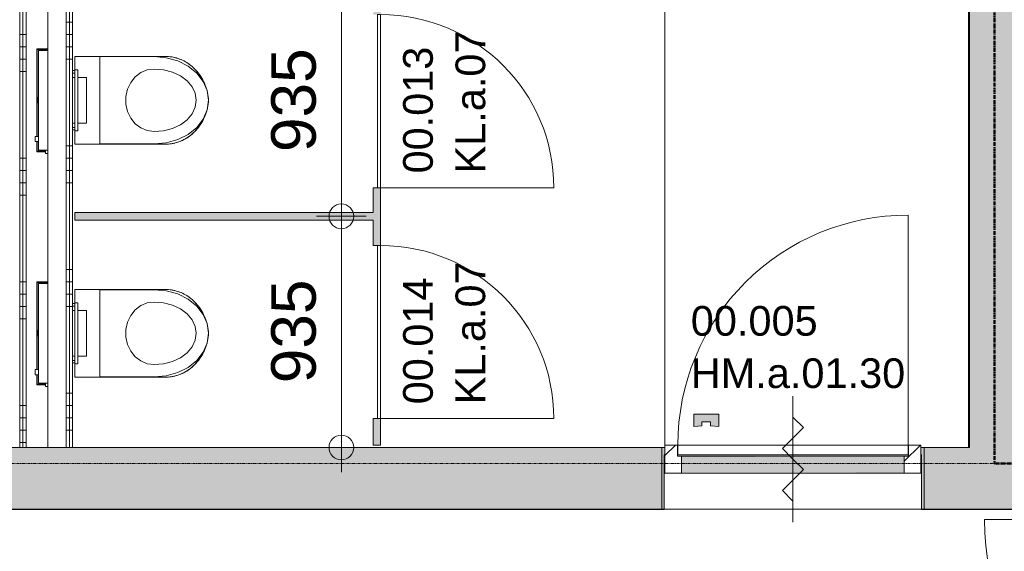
# Model space of a CAD drawing. Header units: millimetres. Extents: x 522 to 75900, y -25803 to 58941.
# Tile 18 of 134: x 14237 to 18215, y 27645 to 29795. Entities that reach past the tile are written whole.
import ezdxf

# ---------------------------------------------------------------- set-up
doc = ezdxf.new("R2010")
doc.units = ezdxf.units.MM
for name, pattern in [('BE_Brand', [10, 5, -2, 1, -2]), ('Dash', [6.35, 3.175, -3.175]), ('Dot', [4.7625, 0, -4.7625]), ('Grid Line', [22.225, 12.7, -3.175, 3.175, -3.175])]:
    doc.linetypes.add(name, pattern=pattern)
for name, color, linetype, lineweight in [('00_Algemeen', 7, 'Dot', 9), ('00_Algemeen-100', 7, 'Continuous', 9), ('22_Metselwerk', 7, 'Continuous', 9), ('30_Kozijnen-ramen-deuren', 7, 'Continuous', 9), ('42_Dekvloeren en vloersystemen', 7, 'Continuous', 9), ('42_Dekvloeren en vloersystemen_HATCH', 7, 'Continuous', 9)]:
    doc.layers.add(name, color=color, linetype=linetype, lineweight=lineweight)
doc.layers.add('51_Binnenriolering', color=7, linetype='Continuous', lineweight=18, true_color=0x7f7f7f)
doc.styles.add('Arial', font='arial.ttf', dxfattribs={"height": 180})
doc.styles.add('Arial_4', font='arial.ttf', dxfattribs={"height": 120})
doc.dimstyles.new('1_8mm_continuous_mm_zwart', dxfattribs={"dimscale": 304.8, "dimtxt": 183.646692, "dimasz": 0.328084, "dimexe": 0.328084, "dimexo": 0.0625, "dimgap": 0.164042, "dimtad": 1, "dimdec": 0, "dimzin": 0, "dimdsep": 46, "dimtxsty": 'Arial', "dimblk1": 'DOTBLANK', "dimblk2": 'DOTBLANK', "dimsah": 1, "dimcen": 0.09, "dimdle": 0.328084, "dimazin": 0, "dimtfac": 1, "dimtdec": 4, "dimtix": 1, "dimtmove": 0, "dimatfit": 3, "dimfxl": 0.328084, "dimfxlon": 1, "dimtvp": 1, "dimtolj": 1, "dimtzin": 0, "dimarcsym": 2})
pattern_1 = [(360, (14137.5, 29735), (3e-12, 500), []), (360, (14137.5, 29685), (3e-12, 500), []), (360, (14137.5, 29635), (3e-12, 500), []), (360, (14137.5, 29585), (3e-12, 500), [])]
pattern_2 = [(180, (14450, 30135), (1e-11, -500), []), (180, (14450, 30185), (1e-11, -500), []), (180, (14450, 30235), (1e-11, -500), []), (180, (14450, 30285), (1e-11, -500), [])]

# ---------------------------------------------------------------- blocks, each defined once
blk = doc.blocks.new('FRA_R12_AWT_CON_Betonwerk_R20_rvt-1-100 - Plattegrond - Begane grond')
at = {"layer": '22_Metselwerk', "true_color": 0xc0c0c0}
for points in [[(18647.1, 29775), (19245, 29775), (19245, 30025), (18075, 30025), (18075, 29775), (18275, 29775)], [(18075, 28065), (18275, 28065), (18275, 29775), (18075, 29775), (18075, 28438)]]:
    blk.add_hatch(color=9, dxfattribs=at).paths.add_polyline_path(points, flags=0)
h = blk.add_hatch(color=9, dxfattribs=at)
h.paths.add_polyline_path([(18275, 27815), (18275, 28065), (17891, 28065), (17891, 27815)], flags=0)
h.paths.add_polyline_path([(16616.3, 27815), (16831, 27815), (16831, 28065), (11975, 28065), (11975, 27815), (16210.1, 27815)], flags=0)
h.paths.add_polyline_path([(10523.7, 27815), (10915, 27815), (10915, 28065), (10155, 28065), (10155, 27815)], flags=0)
at = {"layer": '42_Dekvloeren en vloersystemen_HATCH', "lineweight": 5, "true_color": 0xf5f5f5}
h = blk.add_hatch(color=7, dxfattribs=at)
h.paths.add_polyline_path([(10125, 20675), (10155, 20675), (10155, 20925), (10125, 20924.8), (10125, 20800)], flags=0)
h.paths.add_polyline_path([(18647.1, 22694.8), (18837.5, 22694.8), (18837.5, 23784.8), (18275, 23784.8), (18275, 22694.8)], flags=0)
h.paths.add_polyline_path([(19053.3, 22694.8), (19055, 22694.8), (19055, 23784.8), (18982.5, 23784.8), (18982.5, 22694.8)], flags=0)
h.paths.add_polyline_path([(10145, 25404.8), (10145, 25634.8), (12365, 25634.8), (12365, 25404.8), (12385, 25404.8), (12385, 25644.8), (10125, 25644.8), (10125, 25404.8)], flags=0)
h.paths.add_polyline_path([(9875, 27810), (9875, 27850), (9855, 27850), (9855, 27810)], flags=0)
h.paths.add_polyline_path([(10915, 27815), (10925, 27815), (10925, 28035), (10928, 28035), (10928, 28065), (10915, 28065)], flags=0)
h.paths.add_polyline_path([(17881, 27815), (17891, 27815), (17891, 28065), (17878, 28065), (17878, 28035), (17881, 28035), (17881, 28009.5)], flags=0)
h.paths.add_polyline_path([(16841, 27815), (16841, 28035), (16844, 28035), (16844, 28065), (16831, 28065), (16831, 27815)], flags=0)
h.paths.add_polyline_path([(11965, 27815), (11975, 27815), (11975, 28065), (11962, 28065), (11962, 28035), (11965, 28035)], flags=0)
h.paths.add_polyline_path([(10125, 27815), (10155, 27815), (10155, 28065), (10125, 28065)], flags=0)
h.paths.add_polyline_path([(11912, 28035), (11912, 28065), (11910, 28065), (11910, 28035)], flags=0)
h.paths.add_polyline_path([(17828, 28035), (17828, 28065), (17826, 28065), (17826, 28035)], flags=0)
h.paths.add_polyline_path([(16894, 28035), (16896, 28035), (16896, 28065), (16894, 28065)], flags=0)
h.paths.add_polyline_path([(10980, 28035), (10980, 28065), (10978, 28065), (10978, 28035)], flags=0)
h.paths.add_polyline_path([(19138, 28065), (19145, 28065), (19145, 28433), (19138, 28433), (19138, 28500), (19217, 28500), (19217, 28483), (19257.5, 28483), (19257.5, 28485), (19222, 28485), (19222, 29415), (19257.5, 29415), (19257.5, 29417), (19217, 29417), (19217, 29400), (19138, 29400), (19138, 29467), (19145, 29467), (19145, 29775), (18275, 29775), (18275, 28065), (18813.3, 28065)], flags=0)
at = {"layer": '22_Metselwerk', "lineweight": 13}
for p, q in [((18075, 30025), (18075, 29775)), ((18075, 29775), (18075, 28065)), ((16831, 28065), (11975, 28065)), ((16831, 27815), (16831, 28065)), ((18075, 28065), (17891, 28065)), ((17891, 28065), (17891, 27815)), ((11975, 27815), (16831, 27815)), ((17891, 27815), (18275, 27815))]:
    blk.add_line(p, q, dxfattribs=at)
blk = doc.blocks.new('NLRS_74_PF_UN_WC opstelling recht aansluiting_Geberit - C1-V74-100 - Plattegrond - Begane grond')
at = {"layer": '51_Binnenriolering'}
for p, q in [((-167.4, 161.3), (-167.4, 147.7)), ((-167.1, 161.3), (-167.4, 161.3)), ((-167.4, 161.3), (-146.4, 161.3)), ((-146.4, 161.3), (-146.8, 161.3)), ((-146.4, 147.7), (-146.4, 161.3)), ((-201.9, 119.5), (-215.5, 119.5)), ((-215.5, 119.5), (-215.5, 119.1)), ((-215.5, 110), (-215.5, 119.5)), ((-167.1, 154), (-208, 154)), ((-208, 154), (-208, 119.1)), ((-206, 119.1), (-206, 152)), ((-206, 152), (-167.1, 152)), ((-201.9, 147.7), (202, 147.7)), ((-201.9, 110), (-201.9, 147.7)), ((208, 154), (-146.8, 154)), ((-146.8, 152), (206, 152)), ((202, 147.7), (202, 110)), ((206, 152), (206, 110)), ((208, 110), (208, 154)), ((-120, 10), (-120, 0)), ((-110, 0), (-110, 10)), ((-92, 10), (-92, 0)), ((92, 0), (92, 10)), ((110, 10), (110, 0)), ((120, 0), (120, 10)), ((-92, -12), (-92, -47.3)), ((92, -47.3), (92, -12)), ((92, -47.3), (-92, -47.3))]:
    blk.add_line(p, q, dxfattribs=at)
blk.add_arc((0, 95), 54.5, 77.059, 102.941, dxfattribs=at)
blk = doc.blocks.new('NLRS_74_PF_UN_300_diepspoeler_Sphinx - diepspoeler_300_RIMFREE_Sphinx-V75-100 - Plattegrond - Begane grond')
at = {"layer": '51_Binnenriolering'}
for p, q in [((-177.5, 0), (-177.5, -50)), ((-123, 0), (-177.5, 0)), ((177.5, 0), (123, 0)), ((177.5, -50), (177.5, 0)), ((-177.5, 0), (-177.5, -50)), ((177.5, -50), (177.5, 0)), ((-177.5, -50), (-177.5, -223.2)), ((177.5, -223.2), (177.5, -50)), ((-177.5, -223.2), (-177.5, -364.6)), ((177.5, -364.6), (177.5, -223.2))]:
    blk.add_line(p, q, dxfattribs=at)
at = {"layer": '51_Binnenriolering', "flags": 128}
for points in [[(-141.3, -467.7), (-145.3, -462.5), (-149.1, -457.1), (-152.7, -451.6), (-156.1, -445.9), (-159.2, -440.1), (-162.1, -434.2), (-164.8, -428.1), (-167.2, -422), (-169.4, -415.8), (-171.3, -409.4), (-172.9, -403.1), (-174.4, -396.6), (-175.5, -390.1), (-176.4, -383.6), (-177, -377), (-177.4, -370.4), (-177.5, -364.6)], [(177.5, -364.6), (177.4, -371.1), (177, -377.7), (176.3, -384.3), (175.4, -390.8), (174.2, -397.3), (172.8, -403.8), (171.1, -410.1), (169.1, -416.5), (166.9, -422.7), (164.5, -428.8), (161.8, -434.8), (158.9, -440.7), (155.7, -446.5), (152.3, -452.2), (148.7, -457.7), (144.8, -463.1), (141.3, -467.7)], [(-127.2, -483.3), (-132.2, -478.2), (-137, -472.8), (-141.3, -467.7)], [(141.3, -467.7), (136.6, -473.3), (131.8, -478.6), (127.2, -483.3)], [(0, -540), (-7.9, -539.4), (-15.8, -538.4), (-23.6, -537.2), (-31.3, -535.6), (-39, -533.7), (-46.6, -531.5), (-54.2, -529), (-61.6, -526.2), (-68.9, -523.2), (-76, -519.8), (-83.1, -516.1), (-89.9, -512.2), (-96.6, -508), (-103.2, -503.5), (-109.5, -498.8), (-115.7, -493.8), (-121.6, -488.6), (-127.2, -483.3)], [(127.2, -483.3), (121.4, -488.8), (115.5, -494), (109.3, -499), (102.9, -503.7), (96.4, -508.1), (89.7, -512.3), (82.8, -516.3), (75.8, -519.9), (68.6, -523.3), (61.3, -526.3), (53.9, -529.1), (46.4, -531.6), (38.8, -533.8), (31.1, -535.7), (23.3, -537.2), (15.5, -538.5), (7.6, -539.4), (0, -540)]]:
    blk.add_lwpolyline(points, dxfattribs=at)
at = {"layer": '51_Binnenriolering'}
for centre, radius, start, end in [((-12.5, -364.6), 165, 180, 218.7063), ((12.5, -364.6), 165, 321.2937, 360), ((-0.8, -355.2), 180, 218.7063, 225.4013), ((0.8, -355.2), 180, 314.5987, 321.2937), ((11.8, -342.4), 198, 225.4013, 252.9221), ((-11.8, -342.4), 198, 287.0779, 314.5987)]:
    blk.add_arc(centre, radius, start, end, dxfattribs=at)
blk = doc.blocks.new('NLRS_74_PF_UN_Toiletzitting Projecta zonder deksel_Pressalit - toiletzitting zonder deksel_Projecta-5509894-100 - Plattegrond - Begane grond')
at = {"layer": '51_Binnenriolering'}
for p, q in [((176.5, 0), (-176.5, 0)), ((-176.5, 0), (-176.5, -220)), ((176.5, -220), (176.5, 0))]:
    blk.add_line(p, q, dxfattribs=at)
at = {"layer": '51_Binnenriolering', "flags": 128}
for points in [[(-126.5, -220), (-122.8, -192.5), (-112, -166.6), (-94.7, -143.7), (-71.9, -125.4), (-44.9, -112.5), (-15.2, -105.8), (15.2, -105.8), (44.9, -112.5), (71.9, -125.4), (94.7, -143.7), (112, -166.6), (122.8, -192.5), (126.5, -220)], [(-176.5, -220), (-172.1, -269), (-159, -315.5), (-138, -357.2), (-110, -392), (-76.6, -418.2), (-39.3, -434.5), (0, -440), (39.3, -434.5), (76.6, -418.2), (110, -392), (138, -357.2), (159, -315.5), (172.1, -269), (176.5, -220)], [(126.5, -220), (123.3, -257.8), (114, -293.8), (98.9, -326), (78.9, -352.9), (54.9, -373.2), (28.1, -385.7), (0, -390), (-28.1, -385.7), (-54.9, -373.2), (-78.9, -352.9), (-98.9, -326), (-114, -293.8), (-123.3, -257.8), (-126.5, -220)]]:
    blk.add_lwpolyline(points, dxfattribs=at)
blk = doc.blocks.new('NLRS_74_PF_UN_bedieningspaneel_Geberit - bedieningspaneel_Sigma10 IR_Geberit-V66-100 - Plattegrond - Begane grond')
at = {"layer": '51_Binnenriolering'}
for p, q in [((14460, 31220), (14460, 31466)), ((14472, 31466), (14460, 31466)), ((14472, 31466), (14472, 31220)), ((14460, 31220), (14472, 31220))]:
    blk.add_line(p, q, dxfattribs=at)
blk = doc.blocks.new('NLRS_74_PF_UN_WC opstelling recht aansluiting_Geberit - C1-V77-100 - Plattegrond - Begane grond')
at = {"layer": '51_Binnenriolering'}
for p, q in [((-167.4, 161.3), (-167.4, 147.7)), ((-167.1, 161.3), (-167.4, 161.3)), ((-167.4, 161.3), (-146.4, 161.3)), ((-146.4, 161.3), (-146.8, 161.3)), ((-146.4, 147.7), (-146.4, 161.3)), ((-201.9, 119.5), (-215.5, 119.5)), ((-215.5, 119.5), (-215.5, 119.1)), ((-215.5, 110), (-215.5, 119.5)), ((-167.1, 154), (-208, 154)), ((-208, 154), (-208, 119.1)), ((-206, 119.1), (-206, 152)), ((-206, 152), (-167.1, 152)), ((-201.9, 147.7), (202, 147.7)), ((-201.9, 110), (-201.9, 147.7)), ((208, 154), (-146.8, 154)), ((-146.8, 152), (206, 152)), ((202, 147.7), (202, 110)), ((206, 152), (206, 110)), ((208, 110), (208, 154)), ((-120, 10), (-120, 0)), ((-110, 0), (-110, 10)), ((-92, 10), (-92, 0)), ((92, 0), (92, 10)), ((110, 10), (110, 0)), ((120, 0), (120, 10)), ((-92, -12), (-92, -47.3)), ((92, -47.3), (92, -12)), ((92, -47.3), (-92, -47.3))]:
    blk.add_line(p, q, dxfattribs=at)
blk.add_arc((0, 95), 54.5, 77.059, 102.941, dxfattribs=at)
blk = doc.blocks.new('NLRS_74_PF_UN_300_diepspoeler_Sphinx - diepspoeler_300_RIMFREE_Sphinx-V78-100 - Plattegrond - Begane grond')
at = {"layer": '51_Binnenriolering'}
for p, q in [((-177.5, 0), (-177.5, -50)), ((-123, 0), (-177.5, 0)), ((177.5, 0), (123, 0)), ((177.5, -50), (177.5, 0)), ((-177.5, 0), (-177.5, -50)), ((177.5, -50), (177.5, 0)), ((-177.5, -50), (-177.5, -223.2)), ((177.5, -223.2), (177.5, -50)), ((-177.5, -223.2), (-177.5, -364.6)), ((177.5, -364.6), (177.5, -223.2))]:
    blk.add_line(p, q, dxfattribs=at)
at = {"layer": '51_Binnenriolering', "flags": 128}
for points in [[(-141.3, -467.7), (-145.3, -462.5), (-149.1, -457.1), (-152.7, -451.6), (-156.1, -445.9), (-159.2, -440.1), (-162.1, -434.2), (-164.8, -428.1), (-167.2, -422), (-169.4, -415.8), (-171.3, -409.4), (-172.9, -403.1), (-174.4, -396.6), (-175.5, -390.1), (-176.4, -383.6), (-177, -377), (-177.4, -370.4), (-177.5, -364.6)], [(177.5, -364.6), (177.4, -371.1), (177, -377.7), (176.3, -384.3), (175.4, -390.8), (174.2, -397.3), (172.8, -403.8), (171.1, -410.1), (169.1, -416.5), (166.9, -422.7), (164.5, -428.8), (161.8, -434.8), (158.9, -440.7), (155.7, -446.5), (152.3, -452.2), (148.7, -457.7), (144.8, -463.1), (141.3, -467.7)], [(-127.2, -483.3), (-132.2, -478.2), (-137, -472.8), (-141.3, -467.7)], [(141.3, -467.7), (136.6, -473.3), (131.8, -478.6), (127.2, -483.3)], [(0, -540), (-7.9, -539.4), (-15.8, -538.4), (-23.6, -537.2), (-31.3, -535.6), (-39, -533.7), (-46.6, -531.5), (-54.2, -529), (-61.6, -526.2), (-68.9, -523.2), (-76, -519.8), (-83.1, -516.1), (-89.9, -512.2), (-96.6, -508), (-103.2, -503.5), (-109.5, -498.8), (-115.7, -493.8), (-121.6, -488.6), (-127.2, -483.3)], [(127.2, -483.3), (121.4, -488.8), (115.5, -494), (109.3, -499), (102.9, -503.7), (96.4, -508.1), (89.7, -512.3), (82.8, -516.3), (75.8, -519.9), (68.6, -523.3), (61.3, -526.3), (53.9, -529.1), (46.4, -531.6), (38.8, -533.8), (31.1, -535.7), (23.3, -537.2), (15.5, -538.5), (7.6, -539.4), (0, -540)]]:
    blk.add_lwpolyline(points, dxfattribs=at)
at = {"layer": '51_Binnenriolering'}
for centre, radius, start, end in [((-12.5, -364.6), 165, 180, 218.7063), ((12.5, -364.6), 165, 321.2937, 360), ((-0.8, -355.2), 180, 218.7063, 225.4013), ((0.8, -355.2), 180, 314.5987, 321.2937), ((11.8, -342.4), 198, 225.4013, 252.9239), ((-11.8, -342.4), 198, 287.0761, 314.5987)]:
    blk.add_arc(centre, radius, start, end, dxfattribs=at)
blk = doc.blocks.new('FRA-ULC-R12-W-UO_installatie_R20_rvt-1-100 - Plattegrond - Begane grond')
at = {"color": 8, "lineweight": 18, "true_color": 0x7f7f7f, "rotation": 89.9999999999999}
for name, p in [('NLRS_74_PF_UN_WC opstelling recht aansluiting_Geberit - C1-V74-100 - Plattegrond - Begane grond', (14460, 29469.3)), ('NLRS_74_PF_UN_300_diepspoeler_Sphinx - diepspoeler_300_RIMFREE_Sphinx-V75-100 - Plattegrond - Begane grond', (14460, 29469.3)), ('NLRS_74_PF_UN_Toiletzitting Projecta zonder deksel_Pressalit - toiletzitting zonder deksel_Projecta-5509894-100 - Plattegrond - Begane grond', (14560, 29469.3)), ('NLRS_74_PF_UN_WC opstelling recht aansluiting_Geberit - C1-V77-100 - Plattegrond - Begane grond', (14460, 28526.8)), ('NLRS_74_PF_UN_300_diepspoeler_Sphinx - diepspoeler_300_RIMFREE_Sphinx-V78-100 - Plattegrond - Begane grond', (14460, 28526.8)), ('NLRS_74_PF_UN_Toiletzitting Projecta zonder deksel_Pressalit - toiletzitting zonder deksel_Projecta-5509894-100 - Plattegrond - Begane grond', (14560, 28526.8))]:
    blk.add_blockref(name, p, dxfattribs=at)
at = {"color": 8, "lineweight": 18, "true_color": 0x7f7f7f}
for p in [(0, -1873.7), (0, -2816.2)]:
    blk.add_blockref('NLRS_74_PF_UN_bedieningspaneel_Geberit - bedieningspaneel_Sigma10 IR_Geberit-V66-100 - Plattegrond - Begane grond', p, dxfattribs=at)
blk = doc.blocks.new('32_HM_a - 01_30_1034x2400-10229474-100 - Plattegrond - Begane grond')
at = {"layer": '00_Algemeen', "linetype": 'Continuous', "true_color": 0xc0c0c0}
h = blk.add_hatch(dxfattribs=at)
h.set_pattern_fill('FP_71', color=9, style=0, pattern_type=2)
h.set_pattern_definition([(45, (-17361.19, -27951.5), (-70.71068, 70.71068), [])])
h.paths.add_polyline_path([(-450.2, 9.5), (-450.2, 78.5), (-467.2, 78.5), (-467.2, 123.5), (-517.2, 123.5), (-517.2, 9.5)], flags=0)
h.paths.add_polyline_path([(473.6, 9.5), (516.8, 9.5), (516.8, 123.5), (466.8, 123.5), (466.8, 78.5), (449.8, 78.5), (449.8, 9.5)], flags=0)
at = {"layer": '30_Kozijnen-ramen-deuren'}
blk.add_hatch(color=256, dxfattribs=at).paths.add_polyline_path([(-400.2, 198.5), (-367.9, 200.5), (-367.9, 216.7), (-332.9, 216.7), (-332.9, 200.5), (-300.2, 198.5), (-300.2, 248.5), (-400.2, 248.5)], flags=0)
at = {"layer": '00_Algemeen', "linetype": 'Continuous'}
for p, q in [((-0.2, 321.5), (-0.2, -188.5)), ((-300.2, 248.5), (-400.2, 248.5)), ((-400.2, 248.5), (-400.2, 198.5)), ((-300.2, 198.5), (-300.2, 248.5)), ((-400.2, 198.5), (-367.9, 200.5)), ((-367.9, 200.5), (-367.9, 216.7)), ((-367.9, 216.7), (-332.9, 216.7)), ((-332.9, 216.7), (-332.9, 200.5)), ((-332.9, 200.5), (-300.2, 198.5)), ((42.3, 193.8), (-0.2, 236.2)), ((-0.2, 151.4), (42.3, 193.8)), ((-42.6, 108.9), (-0.2, 151.4)), ((-0.2, 66.5), (-42.6, 108.9)), ((42.3, 24.1), (-0.2, 66.5)), ((-0.2, -18.4), (42.3, 24.1)), ((-42.6, -60.8), (-0.2, -18.4)), ((-0.2, -103.2), (-42.6, -60.8))]:
    blk.add_line(p, q, dxfattribs=at)
at = {"layer": '30_Kozijnen-ramen-deuren'}
for p, q in [((-517.2, 123.5), (-517.2, 9.5)), ((-467.2, 123.5), (-517.2, 123.5)), ((-467.2, 78.5), (-467.2, 123.5)), ((516.8, 123.5), (466.8, 123.5)), ((466.8, 123.5), (466.8, 78.5)), ((516.8, 9.5), (516.8, 123.5)), ((-450.2, 78.5), (-467.2, 78.5)), ((-450.2, 9.5), (-450.2, 78.5)), ((466.8, 78.5), (449.8, 78.5)), ((449.8, 78.5), (449.8, 9.5)), ((-517.2, 9.5), (-450.2, 9.5)), ((449.8, 9.5), (516.8, 9.5))]:
    blk.add_line(p, q, dxfattribs=at)
blk = doc.blocks.new('32_DO_deurblad_HT_vlak - standaard-11214117-100 - Plattegrond - Begane grond')
at = {"layer": '30_Kozijnen-ramen-deuren', "lineweight": 18}
for p, q in [((-399.3, 0), (-399.3, 40)), ((-399.3, 40), (530.7, 40)), ((530.7, 40), (530.7, 0)), ((530.7, 0), (-399.3, 0))]:
    blk.add_line(p, q, dxfattribs=at)
at = {"layer": '30_Kozijnen-ramen-deuren', "linetype": 'Dash'}
blk.add_line((501.9, 40), (517.9, 40), dxfattribs=at)
at = {"layer": '30_Kozijnen-ramen-deuren'}
for p, q in [((-399.3, -930), (-399.3, 0)), ((501.9, 0), (517.9, 0))]:
    blk.add_line(p, q, dxfattribs=at)
blk.add_arc((-399.3, 0), 930, 270, 0, dxfattribs=at)
blk = doc.blocks.new('32_GM_dorpel_vlak_recht - Type 1-6619016-100 - Plattegrond - Begane grond')
at = {"layer": '30_Kozijnen-ramen-deuren', "true_color": 0xc0c0c0}
for points in [[(-338.6, -31), (450, -30.2), (450, -28), (-450, -28.9), (-450, -31)], [(450, -94), (450, -31), (-450, -31), (-450, -94), (-338.6, -94)], [(450, -97), (450, -94), (-450, -94.8), (-450, -97), (-338.6, -97)]]:
    blk.add_hatch(color=9, dxfattribs=at).paths.add_polyline_path(points, flags=0)
at = {"layer": '30_Kozijnen-ramen-deuren'}
for p, q in [((450, -28), (-450, -28)), ((-450, -97), (450, -97))]:
    blk.add_line(p, q, dxfattribs=at)
blk = doc.blocks.new('32_d_Binnendeur_PR_vlak - D4-11269729-100 - Plattegrond - Begane grond')
at = {"layer": '30_Kozijnen-ramen-deuren', "true_color": 0xc0c0c0}
h = blk.add_hatch(dxfattribs=at)
h.set_pattern_fill('FP_369', color=9, style=0, pattern_type=2)
h.set_pattern_definition([(135, (28767.5, -19217.4), (-1060.66, -1060.66), []), (135, (28767.5, -18257.4), (-1060.66, -1060.66), []), (135, (28767.5, -18227.4), (-1060.66, -1060.66), []), (135, (28767.5, -18197.4), (-1060.66, -1060.66), []), (135, (28767.5, -18167.4), (-1060.66, -1060.66), []), (135, (28767.5, -18137.4), (-1060.66, -1060.66), []), (135, (28767.5, -18107.4), (-1060.66, -1060.66), []), (135, (28767.5, -18077.4), (-1060.66, -1060.66), [])])
h.paths.add_polyline_path([(2049, -34.4), (2024, -34.4), (2024, -29.4), (2034, -29.4), (2034, 14.6), (2019, 14.6), (2019, 22.6), (1024, 22.6), (1024, 14.6), (1009, 14.6), (1009, -29.4), (1019, -29.4), (1019, -34.4), (994, -34.4), (994, -37.4), (2049, -37.4)], flags=0)
at = {"layer": '30_Kozijnen-ramen-deuren'}
for p, q in [((1009, 14.6), (1024, 14.6)), ((1009, -29.4), (1009, 14.6)), ((1024, 14.6), (1024, 22.6)), ((1024, 22.6), (2019, 22.6)), ((2019, 22.6), (2019, 14.6)), ((2019, 14.6), (2034, 14.6)), ((2034, 14.6), (2034, -29.4)), ((994, -34.4), (1019, -34.4)), ((994, -37.4), (994, -34.4)), ((994, -37.4), (2049, -37.4)), ((994, -1082.4), (994, -37.4)), ((2049, -37.4), (994, -37.4)), ((1019, -29.4), (1009, -29.4)), ((1019, -34.4), (1019, -29.4)), ((1988.8, -37.4), (1980.6, -37.4)), ((2024, -29.4), (2024, -34.4)), ((2034, -29.4), (2024, -29.4)), ((2024, -34.4), (2049, -34.4)), ((2049, -34.4), (2049, -37.4))]:
    blk.add_line(p, q, dxfattribs=at)
at = {"layer": '30_Kozijnen-ramen-deuren', "linetype": 'Dash'}
for p, q in [((1019, 22.6), (2024, 22.6)), ((1024, 22.6), (1019, 22.6)), ((1966.7, 22.6), (1958.8, 22.6))]:
    blk.add_line(p, q, dxfattribs=at)
at = {"layer": '30_Kozijnen-ramen-deuren'}
blk.add_arc((994, -37.4), 1045, 270, 0, dxfattribs=at)
blk = doc.blocks.new('00_D_Vlak - D2-10202075-100 - Plattegrond - Begane grond')
at = {"layer": '30_Kozijnen-ramen-deuren', "lineweight": 18}
for p, q in [((-284.3, 0), (-284.3, 13)), ((-284.3, 13), (415.7, 13)), ((415.7, 0), (-284.3, 0)), ((415.7, 13), (415.7, 0))]:
    blk.add_line(p, q, dxfattribs=at)
at = {"layer": '30_Kozijnen-ramen-deuren'}
for p, q in [((-284.3, -700), (-284.3, 0)), ((315.7, 0), (322.4, 0))]:
    blk.add_line(p, q, dxfattribs=at)
at = {"layer": '30_Kozijnen-ramen-deuren', "linetype": 'Dash'}
blk.add_line((315.7, 13), (322.4, 13), dxfattribs=at)
at = {"layer": '30_Kozijnen-ramen-deuren'}
blk.add_arc((-284.3, 0), 700, 270, 0, dxfattribs=at)
blk = doc.blocks.new('DIMBLOCK45-100 - Plattegrond - Begane grond')
at = {"layer": '00_Algemeen-100', "transparency": 16777216}
for p, q in [((15636.6, 29935), (15436.6, 29935)), ((15536.6, 29935), (15536.6, 29000)), ((15536.6, 29935), (15636.6, 29935)), ((15636.6, 29000), (15436.6, 29000)), ((15536.6, 29000), (15636.6, 29000))]:
    blk.add_line(p, q, dxfattribs=at)
for centre in [(15536.6, 29935), (15536.6, 29000)]:
    blk.add_circle(centre, 50, dxfattribs=at)
at = {"layer": '00_Algemeen-100', "color": 0, "transparency": 16777216, "insert": (15252.9, 29259.8), "char_height": 180, "width": 498.389, "attachment_point": 1, "rotation": 90, "line_spacing_factor": 0.941778, "style": 'Arial'}
blk.add_mtext('935', dxfattribs=at)
blk = doc.blocks.new('_DotBlank')
at = {"color": 0, "linetype": 'ByBlock', "lineweight": -2}
blk.add_line((-0.5, 0), (-1, 0), dxfattribs=at)
blk.add_circle((0, 0), 0.5, dxfattribs=at)
blk = doc.blocks.new('DIMBLOCK46-100 - Plattegrond - Begane grond')
at = {"layer": '00_Algemeen-100', "transparency": 16777216}
for p, q in [((15636.6, 29000), (15436.6, 29000)), ((15536.6, 29000), (15536.6, 27965)), ((15536.6, 29000), (15636.6, 29000)), ((15636.6, 28065), (15436.6, 28065)), ((15536.6, 28065), (15636.6, 28065))]:
    blk.add_line(p, q, dxfattribs=at)
for centre in [(15536.6, 29000), (15536.6, 28065)]:
    blk.add_circle(centre, 50, dxfattribs=at)
at = {"layer": '00_Algemeen-100', "color": 0, "transparency": 16777216, "insert": (15252.9, 28324.8), "char_height": 180, "width": 498.389, "attachment_point": 1, "rotation": 90, "line_spacing_factor": 0.941778, "style": 'Arial'}
blk.add_mtext('935', dxfattribs=at)

msp = doc.modelspace()

# ---------------------------------------------------------------- hatches: boundary and pattern name
at = {"layer": '22_Metselwerk', "true_color": 0x808080}
h = msp.add_hatch(dxfattribs=at)
h.set_pattern_fill('FP_11', color=8, angle=-90, style=0, pattern_type=2)
h.set_pattern_definition(pattern_1)
h.paths.add_polyline_path([(14250, 28065), (14250, 31817.5), (14237.5, 31817.5), (14237.5, 28065)], flags=0)
h = msp.add_hatch(dxfattribs=at)
h.set_pattern_fill('FP_11', color=8, angle=-90, style=0, pattern_type=2)
h.set_pattern_definition(pattern_1)
h.paths.add_polyline_path([(14262.5, 28065), (14262.5, 31805), (14250, 31805), (14250, 28065)], flags=0)
h = msp.add_hatch(dxfattribs=at)
h.set_pattern_fill('FP_56', color=8, angle=270, style=0, pattern_type=2)
h.set_pattern_definition(pattern_2)
h.paths.add_polyline_path([(14437.5, 28065), (14437.5, 31817.5), (14425, 31817.5), (14425, 28065)], flags=0)
h = msp.add_hatch(dxfattribs=at)
h.set_pattern_fill('FP_56', color=8, angle=270, style=0, pattern_type=2)
h.set_pattern_definition(pattern_2)
h.paths.add_polyline_path([(14450, 28065), (14450, 31805), (14437.5, 31805), (14437.5, 28065)], flags=0)
at = {"layer": '22_Metselwerk', "true_color": 0xe1e1e1}
h = msp.add_hatch(color=254, dxfattribs=at)
h.paths.add_polyline_path([(15695, 28075), (15695, 28181.9), (15665, 28181.9), (15665, 28075), (15680, 28075)], flags=0)
h.paths.add_polyline_path([(15680, 28881.9), (15695, 28881.9), (15695, 29115.6), (15665, 29115.6), (15665, 28881.9)], flags=0)
h.paths.add_polyline_path([(15680, 29815.6), (15695, 29815.6), (15695, 30049.4), (15665, 30049.4), (15665, 29815.6)], flags=0)
h.paths.add_polyline_path([(15680, 30749.4), (15695, 30749.4), (15695, 30983.1), (15665, 30983.1), (15665, 30749.4)], flags=0)
h.paths.add_polyline_path([(15695, 31683.1), (15695, 31795), (15665, 31795), (15665, 31683.1), (15680, 31683.1)], flags=0)
msp.add_hatch(color=254, dxfattribs=at).paths.add_polyline_path([(14460, 28985), (15665, 28985), (15665, 29015), (14460, 29015)], flags=0)

# ---------------------------------------------------------------- linework, layer by layer
at = {"layer": '00_Algemeen', "color": 82, "linetype": 'BE_Brand', "lineweight": 50, "true_color": 0x46cc0d}
for p, q in [((18175, 29950), (18175, 28000)), ((18175, 28000), (19375, 28000))]:
    msp.add_line(p, q, dxfattribs=at)
at = {"layer": '00_Algemeen', "color": 16, "linetype": 'Grid Line', "true_color": 0x800000}
msp.add_line((5155.6, 28000), (57181.4, 28000), dxfattribs=at)
at = {"layer": '22_Metselwerk'}
for p, q in [((14237.5, 28065), (14237.5, 31830)), ((14350, 31830), (14350, 28065)), ((14425, 28065), (14425, 31830)), ((14250, 28065), (14250, 31817.5)), ((14262.5, 28065), (14262.5, 31805)), ((14437.5, 28065), (14437.5, 31817.5)), ((14450, 28065), (14450, 31805)), ((15665, 29115.6), (15665, 29015)), ((15695, 29115.6), (15665, 29115.6)), ((15695, 28881.9), (15695, 29115.6)), ((15665, 29015), (14460, 29015)), ((14460, 29015), (14460, 28985)), ((14460, 28985), (15665, 28985)), ((15665, 28985), (15665, 28881.9)), ((15665, 28881.9), (15695, 28881.9)), ((15665, 28181.9), (15665, 28075)), ((15695, 28181.9), (15665, 28181.9)), ((15695, 28075), (15695, 28181.9)), ((14137.5, 28065), (14262.5, 28065)), ((14350, 28065), (14450, 28065)), ((15665, 28075), (15695, 28075))]:
    msp.add_line(p, q, dxfattribs=at)
at = {"layer": '42_Dekvloeren en vloersystemen', "color": 7, "true_color": 0xffffff}
for p, q in [((18070, 28065), (18070, 31805)), ((16844, 28075), (16844, 31320.4)), ((16831, 28065), (16844, 28065)), ((16894, 28065), (16896, 28065)), ((17826, 28065), (17828, 28065)), ((17878, 28065), (17891, 28065)), ((16844, 28035), (16841, 28035)), ((16841, 28035), (16841, 27814)), ((16896, 28035), (16894, 28035)), ((17828, 28035), (17826, 28035)), ((17881, 28035), (17878, 28035)), ((17881, 27814), (17881, 28035)), ((16841, 27814), (11965, 27814)), ((17891, 27815), (16831, 27815)), ((19180, 27814), (17881, 27814))]:
    msp.add_line(p, q, dxfattribs=at)

# ---------------------------------------------------------------- block references
at = {"lineweight": 5}
for name in ['FRA_R12_AWT_CON_Betonwerk_R20_rvt-1-100 - Plattegrond - Begane grond', 'FRA-ULC-R12-W-UO_installatie_R20_rvt-1-100 - Plattegrond - Begane grond']:
    msp.add_blockref(name, (0, 0), dxfattribs=at)
at = {"layer": '30_Kozijnen-ramen-deuren'}
for name, p, rotation in [('00_D_Vlak - D2-10202075-100 - Plattegrond - Begane grond', (15695, 29399.9), 89.99999999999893), ('32_DO_deurblad_HT_vlak - standaard-11214117-100 - Plattegrond - Begane grond', (17426.7, 28075), 180), ('00_D_Vlak - D2-10202075-100 - Plattegrond - Begane grond', (15695, 28466.2), 89.99999999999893), ('32_d_Binnendeur_PR_vlak - D4-11269729-100 - Plattegrond - Begane grond', (19217.4, 28767.5), 269.9999999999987)]:
    msp.add_blockref(name, p, dxfattribs=dict(at, rotation=rotation))
for name, p in [('32_HM_a - 01_30_1034x2400-10229474-100 - Plattegrond - Begane grond', (17361.2, 27951.5)), ('32_GM_dorpel_vlak_recht - Type 1-6619016-100 - Plattegrond - Begane grond', (17361, 28058))]:
    msp.add_blockref(name, p, dxfattribs=at)

# ---------------------------------------------------------------- texts
at = {"layer": '00_Algemeen', "linetype": 'Continuous', "char_height": 120, "attachment_point": 1, "rotation": 90, "style": 'Arial_4'}
for s, insert, width in [('KL.a.07', (15997.6, 29173.4), 753.586), ('00.013', (15785.9, 29173.4), 665.401), ('KL.a.07', (15997.6, 28239.7), 753.586), ('00.014', (15785.9, 28239.7), 665.401)]:
    msp.add_mtext(s, dxfattribs=dict(at, insert=insert, width=width))
at = {"layer": '00_Algemeen', "linetype": 'Continuous', "char_height": 120, "attachment_point": 1, "style": 'Arial_4'}
for s, insert, width in [('00.005', (16948.2, 28637.2), 665.401), ('HM.a.01.30', (16948.2, 28425.5), 1130.379)]:
    msp.add_mtext(s, dxfattribs=dict(at, insert=insert, width=width))

# ---------------------------------------------------------------- dimensions: what is measured, and where the dimension line sits
at = {"layer": '00_Algemeen', "linetype": 'Continuous'}
for base, p1, p2, picture, middle in [((15536.6, 29000), (15636.6, 29935), (15636.6, 29000), 'DIMBLOCK45-100 - Plattegrond - Begane grond', (15394.6, 29467.5)), ((15536.6, 28065), (15636.6, 29000), (15636.6, 28065), 'DIMBLOCK46-100 - Plattegrond - Begane grond', (15394.6, 28532.5))]:
    dim = msp.add_linear_dim(base=base, p1=p1, p2=p2, angle=90, dimstyle='1_8mm_continuous_mm_zwart', override={"dimpost": '<>', "dimfxl": 935}, dxfattribs=at)
    dim.commit()
    dim.dimension.update_dxf_attribs({"geometry": picture, "text_midpoint": middle})

doc.saveas('drawing.dxf')
